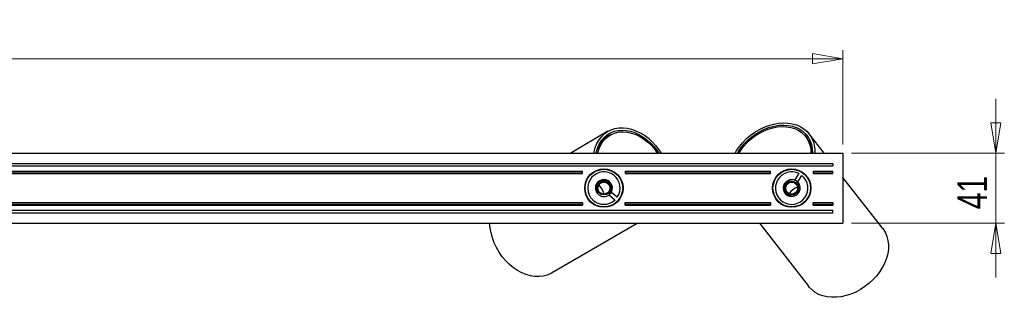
# Model space of a CAD drawing. Header units: millimetres. Extents: x 450 to 956, y 380 to 563.
# Tile 5 of 6: x 703 to 819, y 530 to 563. Entities that reach past the tile are written whole.
import ezdxf

# ---------------------------------------------------------------- set-up
doc = ezdxf.new("R2010")
doc.units = ezdxf.units.MM
doc.styles.add('SLDTEXTSTYLE0', font='TXT', dxfattribs={"width": 0.75})
doc.dimstyles.new('SLDDIMSTYLE1', dxfattribs={"dimtxt": 3.5, "dimasz": 3.556, "dimexe": 0, "dimexo": 0.0625, "dimgap": 0.875, "dimtad": 1, "dimdec": 0, "dimlfac": 5, "dimrnd": 1e-09, "dimzin": 12, "dimdsep": 46, "dimtxsty": 'SLDTEXTSTYLE0', "dimblk1": 'CLOSED', "dimblk2": 'CLOSED', "dimsah": 1, "dimcen": 0.09, "dimadec": 0, "dimazin": 3, "dimtfac": 1, "dimtdec": 0, "dimtofl": 0, "dimtmove": 0, "dimatfit": 3, "dimldrblk": 'CLOSED', "dimfxl": 0, "dimfrac": 2, "dimtolj": 1, "dimtzin": 12, "dimarcsym": 0})
doc.dimstyles.new('SLDDIMSTYLE2', dxfattribs={"dimtxt": 3.5, "dimasz": 3.556, "dimexe": 0, "dimexo": 0.0625, "dimgap": 0.875, "dimtad": 1, "dimdec": 0, "dimlfac": 5, "dimrnd": 1e-09, "dimzin": 12, "dimdsep": 46, "dimtxsty": 'SLDTEXTSTYLE0', "dimblk1": 'CLOSED', "dimblk2": 'CLOSED', "dimsah": 1, "dimcen": 0.09, "dimadec": 0, "dimazin": 3, "dimtfac": 1, "dimtdec": 0, "dimtmove": 0, "dimatfit": 0, "dimldrblk": 'CLOSED', "dimfxl": 0, "dimfrac": 2, "dimtolj": 1, "dimtzin": 12, "dimarcsym": 0})

# ---------------------------------------------------------------- blocks, each defined once
blk = doc.blocks.new('_Closed')
at = {"color": 0, "linetype": 'ByBlock', "lineweight": -2}
for p, q in [((-1, 0.166667), (0, 0)), ((-1, 0.166667), (-1, -0.166667)), ((0, 0), (-1, -0.166667)), ((0, 0), (-1, 0))]:
    blk.add_line(p, q, dxfattribs=at)
blk = doc.blocks.new('_D_1')
at = {"color": 7, "linetype": 'Continuous', "lineweight": 0}
for p, q in [((563.63, 547.93), (563.63, 558.98)), ((799.63, 547.93), (799.63, 558.98)), ((563.63, 557.98), (799.63, 557.98))]:
    blk.add_line(p, q, dxfattribs=at)
at = {"color": 7, "linetype": 'Continuous', "lineweight": 18, "xscale": 3.556, "yscale": 3.556, "rotation": 180.0000000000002}
blk.add_blockref('_Closed', (563.63, 557.98, 6.27), dxfattribs=at)
at = {"color": 7, "linetype": 'Continuous', "lineweight": 18, "xscale": 3.556, "yscale": 3.556}
blk.add_blockref('_Closed', (799.63, 557.98, 6.27), dxfattribs=at)
at = {"color": 7, "linetype": 'Continuous', "lineweight": 18, "insert": (681.75, 562.49), "char_height": 3.5, "attachment_point": 1, "style": 'SLDTEXTSTYLE0'}
blk.add_mtext('1180', dxfattribs=at)
blk = doc.blocks.new('_D_2')
at = {"color": 7, "linetype": 'Continuous', "lineweight": 0}
for p, q in [((817.53, 546.93), (817.53, 553.28)), ((800.63, 546.93), (818.53, 546.93)), ((817.53, 546.93), (817.53, 538.73)), ((800.63, 538.73), (818.53, 538.73)), ((817.53, 538.73), (817.53, 532.38))]:
    blk.add_line(p, q, dxfattribs=at)
at = {"color": 7, "linetype": 'Continuous', "lineweight": 18, "xscale": 3.556, "yscale": 3.556}
for p, rotation in [((817.53, 546.93, 6.27), 270.0000000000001), ((817.53, 538.73, 6.27), 90.00000000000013)]:
    blk.add_blockref('_Closed', p, dxfattribs=dict(at, rotation=rotation))
at = {"color": 7, "linetype": 'Continuous', "lineweight": 18, "insert": (813.01, 540.36), "char_height": 3.5, "attachment_point": 1, "rotation": 90, "style": 'SLDTEXTSTYLE0'}
blk.add_mtext('41', dxfattribs=at)

msp = doc.modelspace()

# ---------------------------------------------------------------- linework, layer by layer
at = {"color": 7, "linetype": 'Continuous', "lineweight": 25}
for p, q in [((772.1, 549.48), (767.74, 546.93)), ((772.21, 548.96), (772.11, 549.13)), ((772.35, 549.04), (772.12, 548.91)), ((797.41, 546.93), (795.66, 549.18)), ((771.64, 548.74), (771.71, 548.62)), ((795.43, 548.66), (795.26, 548.87)), ((795.52, 548.86), (795.37, 548.74)), ((795.7, 548.23), (795.81, 548.32)), ((563.63, 546.93), (799.63, 546.93)), ((799.63, 546.93), (799.63, 538.73)), ((564.83, 545.73), (798.43, 545.73)), ((798.43, 545.73), (798.43, 545.43)), ((564.83, 545.43), (798.43, 545.43)), ((594.23, 544.83), (769.13, 544.83)), ((594.23, 544.73), (769.13, 544.73)), ((594.23, 544.53), (769.13, 544.53)), ((769.13, 544.73), (769.13, 544.83)), ((769.13, 544.53), (769.13, 544.73)), ((770.53, 544.74), (770.52, 544.79)), ((770.74, 544.85), (770.74, 544.9)), ((770.89, 544.9), (770.88, 544.95)), ((772.26, 544.94), (772.32, 544.97)), ((772.56, 544.82), (772.61, 544.85)), ((772.75, 544.78), (772.8, 544.69)), ((772.79, 544.75), (772.85, 544.66)), ((774.13, 544.83), (774.13, 544.73)), ((774.13, 544.83), (791.13, 544.83)), ((774.13, 544.73), (774.13, 544.53)), ((774.13, 544.73), (791.13, 544.73)), ((774.13, 544.53), (791.13, 544.53)), ((791.13, 544.73), (791.13, 544.83)), ((791.13, 544.53), (791.13, 544.73)), ((793.17, 544.98), (793.26, 545.05)), ((793.23, 544.99), (793.31, 545.06)), ((793.46, 545.07), (793.5, 545.03)), ((793.78, 545.08), (793.82, 545.02)), ((794.48, 544.53), (794.01, 543.8)), ((794.35, 543.58), (794.82, 544.31)), ((795.11, 544.52), (795.08, 544.48)), ((795.22, 544.42), (795.2, 544.37)), ((796.13, 544.83), (796.13, 544.73)), ((796.13, 544.83), (798.43, 544.83)), ((796.13, 544.73), (796.13, 544.53)), ((796.13, 544.73), (798.43, 544.73)), ((796.13, 544.53), (798.43, 544.53)), ((798.43, 544.73), (798.43, 544.83)), ((798.43, 544.53), (798.43, 544.73)), ((769.42, 543.28), (769.48, 543.31)), ((791.45, 543.18), (791.41, 543.23)), ((791.53, 543.49), (791.49, 543.54)), ((791.54, 543.68), (791.63, 543.74)), ((791.56, 543.73), (791.65, 543.8)), ((794.01, 543.8), (794.15, 543.71)), ((795.38, 544.24), (795.35, 544.19)), ((804.29, 538.09), (799.63, 544.08)), ((772.27, 542.02), (772.93, 541.45)), ((772.53, 542.32), (772.43, 542.2)), ((773.19, 541.76), (772.53, 542.32)), ((773.83, 542.38), (773.77, 542.35)), ((773.82, 542.99), (773.88, 542.9)), ((773.82, 542.93), (773.88, 542.84)), ((773.87, 542.69), (773.82, 542.66)), ((795.8, 542.48), (795.84, 542.43)), ((594.23, 541.13), (769.13, 541.13)), ((594.23, 540.93), (769.13, 540.93)), ((594.23, 540.83), (769.13, 540.83)), ((769.13, 541.13), (769.13, 540.93)), ((769.13, 540.93), (769.13, 540.83)), ((772.79, 540.9), (772.75, 540.94)), ((772.99, 541.04), (772.95, 541.07)), ((773.11, 541.14), (773.07, 541.17)), ((774.13, 540.93), (774.13, 541.13)), ((774.13, 541.13), (791.13, 541.13)), ((774.13, 540.93), (791.13, 540.93)), ((774.13, 540.83), (774.13, 540.93)), ((774.13, 540.83), (791.13, 540.83)), ((791.13, 541.13), (791.13, 540.93)), ((791.13, 540.93), (791.13, 540.83)), ((791.67, 541.83), (791.62, 541.81)), ((791.75, 541.69), (791.7, 541.67)), ((791.88, 541.49), (791.83, 541.47)), ((796.13, 541.13), (798.43, 541.13)), ((796.13, 540.93), (796.13, 541.13)), ((796.13, 540.93), (798.43, 540.93)), ((796.13, 540.83), (796.13, 540.93)), ((796.13, 540.83), (798.43, 540.83)), ((798.43, 541.13), (798.43, 540.93)), ((798.43, 540.93), (798.43, 540.83)), ((564.83, 540.23), (798.43, 540.23)), ((564.83, 539.93), (798.43, 539.93)), ((770.99, 540.72), (770.93, 540.69)), ((793.47, 540.59), (793.43, 540.64)), ((798.43, 539.93), (798.43, 540.23)), ((563.63, 538.73), (799.63, 538.73)), ((765.51, 532.89), (775.51, 538.73)), ((789.85, 538.73), (795.61, 531.33))]:
    msp.add_line(p, q, dxfattribs=at)
at = {"color": 7, "linetype": 'Continuous', "lineweight": 25, "flags": 128}
for points in [[(786.99, 546.93), (787.16, 547.22), (787.51, 547.72), (787.9, 548.18), (788.33, 548.62), (788.81, 549.02), (789.31, 549.38), (789.84, 549.7), (790.39, 549.96), (790.96, 550.18), (791.52, 550.33), (792.09, 550.43), (792.64, 550.47), (793.18, 550.45), (793.69, 550.37), (794.18, 550.23), (794.62, 550.03), (795.03, 549.78), (795.38, 549.48), (795.69, 549.14), (795.94, 548.75), (796.13, 548.32), (796.26, 547.86), (796.32, 547.37), (796.33, 546.93)], [(787.26, 546.93), (787.35, 547.08), (787.68, 547.56), (788.06, 548.02), (788.48, 548.45), (788.94, 548.85), (789.44, 549.2), (789.96, 549.51), (790.5, 549.76), (791.05, 549.96), (791.61, 550.1), (792.16, 550.19), (792.69, 550.21), (793.22, 550.18), (793.71, 550.08), (794.17, 549.93), (794.59, 549.72), (794.97, 549.45), (795.3, 549.14), (795.57, 548.78), (795.79, 548.38), (795.94, 547.94), (796.03, 547.48), (796.06, 546.99), (796.06, 546.93)], [(770.46, 546.93), (770.49, 547.07), (770.62, 547.58), (770.81, 548.05), (771.06, 548.48), (771.35, 548.85), (771.68, 549.18), (772.06, 549.45), (772.47, 549.66), (772.91, 549.81), (773.38, 549.89), (773.87, 549.9), (774.37, 549.85), (774.88, 549.73), (775.38, 549.55), (775.88, 549.31), (776.37, 549.01), (776.84, 548.66), (777.28, 548.25), (777.69, 547.8), (778.07, 547.31), (778.32, 546.93)], [(770.72, 546.93), (770.77, 547.11), (770.92, 547.59), (771.12, 548.04), (771.38, 548.44), (771.69, 548.78), (772.03, 549.08), (772.42, 549.31), (772.84, 549.48), (773.29, 549.58), (773.76, 549.62), (774.25, 549.59), (774.74, 549.5), (775.24, 549.34), (775.73, 549.11), (776.21, 548.83), (776.67, 548.49), (777.11, 548.1), (777.51, 547.66), (777.88, 547.18), (778.05, 546.93)], [(770.9, 546.93), (770.91, 546.98), (771.06, 547.46), (771.26, 547.9), (771.52, 548.3), (771.82, 548.64), (772.17, 548.93), (772.56, 549.15), (772.98, 549.31), (773.43, 549.41), (773.9, 549.43), (774.38, 549.39), (774.87, 549.28), (775.36, 549.1), (775.85, 548.86), (776.32, 548.56), (776.77, 548.2), (777.19, 547.8), (777.58, 547.35), (777.88, 546.93)], [(787.44, 546.93), (787.62, 547.21), (787.97, 547.69), (788.36, 548.13), (788.8, 548.54), (789.28, 548.91), (789.78, 549.24), (790.31, 549.51), (790.85, 549.73), (791.4, 549.9), (791.95, 550), (792.49, 550.04), (793.01, 550.02), (793.51, 549.94), (793.98, 549.8), (794.4, 549.6), (794.78, 549.35), (795.11, 549.04), (795.39, 548.69), (795.61, 548.3), (795.76, 547.86), (795.85, 547.4), (795.87, 546.93)], [(772.34, 542.15), (772.42, 542.23), (772.59, 542.58), (772.62, 542.97), (772.49, 543.33), (772.23, 543.63), (771.88, 543.8), (771.49, 543.82), (771.12, 543.69), (770.83, 543.44), (770.66, 543.08), (770.64, 542.7), (770.76, 542.33), (771.02, 542.03), (771.37, 541.86), (771.37, 541.86)], [(794.21, 543.62), (794.12, 543.7), (793.75, 543.82), (793.36, 543.79), (793.01, 543.62), (792.76, 543.32), (792.63, 542.95), (792.66, 542.57), (792.84, 542.22), (793.13, 541.96), (793.5, 541.84), (793.89, 541.87), (794.24, 542.04), (794.5, 542.34), (794.62, 542.71), (794.62, 542.71)], [(769.43, 542.67), (769.43, 542.68), (769.38, 542.81)], [(770.5, 540.88), (770.41, 540.99), (770.41, 541)], [(795.71, 541.97), (795.61, 541.87), (795.6, 541.86)], [(794.08, 540.68), (794.07, 540.67), (793.95, 540.6)], [(765.51, 532.89), (765.41, 532.84), (764.98, 532.65), (764.52, 532.53), (764.04, 532.47), (763.54, 532.48), (763.03, 532.56), (762.52, 532.7), (762.01, 532.91), (761.51, 533.18), (761.03, 533.51), (760.57, 533.9), (760.13, 534.33), (759.73, 534.8), (759.37, 535.32), (759.06, 535.86), (758.79, 536.42), (758.57, 537), (758.41, 537.59), (758.3, 538.19), (758.25, 538.73)], [(804.29, 538.09), (804.36, 537.99), (804.6, 537.59), (804.78, 537.16), (804.9, 536.69), (804.96, 536.19), (804.95, 535.68), (804.87, 535.15), (804.73, 534.62), (804.53, 534.08), (804.27, 533.56), (803.95, 533.05), (803.58, 532.56), (803.16, 532.11), (802.7, 531.68), (802.21, 531.3), (801.68, 530.95), (801.13, 530.66), (800.57, 530.42), (800, 530.24), (799.43, 530.11), (798.86, 530.05), (798.31, 530.04), (797.78, 530.1), (797.28, 530.22), (796.81, 530.39), (796.39, 530.62), (796.01, 530.91), (795.68, 531.24), (795.61, 531.33)]]:
    msp.add_lwpolyline(points, dxfattribs=at)
at = {"color": 7, "linetype": 'Continuous', "lineweight": 25}
for centre, radius in [((771.63, 542.83), 2.25), ((771.63, 542.83), 2.2), ((793.63, 542.83), 2.25), ((793.63, 542.83), 2.2), ((771.63, 542.83), 0.8), ((771.63, 542.83), 0.7), ((793.63, 542.83), 0.8), ((793.63, 542.83), 0.7)]:
    msp.add_circle(centre, radius, dxfattribs=at)
for centre, radius, start, end in [((773.73, 546.28), 3.08, 121.3548, 161.4164), ((793.03, 546.84), 3, 1.6772, 37.165), ((771.63, 542.83), 1.9, 325.5964, 313.5118), ((793.63, 542.83), 1.9, 63.2178, 51.1332), ((769.16, 541.4), 2.61, 16.4507, 43.8081), ((793.63, 542.83), 1, 352.8887, 37.8887), ((795.37, 540.57), 2.61, 114.0721, 141.4295), ((771.63, 542.83), 1, 255.2673, 300.2673)]:
    msp.add_arc(centre, radius, start, end, dxfattribs=at)
for points, knots in [([(770.92, 543.37), (770.86, 543.3), (770.76, 543.15), (770.69, 542.87), (770.7, 542.57), (770.82, 542.27), (771.03, 542.03), (771.24, 541.91), (771.36, 541.87), (771.37, 541.86)], [0, 0, 0, 0, 0.1450275, 0.289979, 0.4565451, 0.6257021, 0.7965043, 0.9735441, 1, 1, 1, 1]), ([(772.17, 543.54), (772.14, 543.56), (772.03, 543.64), (771.81, 543.72), (771.5, 543.73), (771.21, 543.64), (771.02, 543.5), (770.94, 543.4), (770.92, 543.37)], [0, 0, 0, 0, 0.0718, 0.286448, 0.501095, 0.715743, 0.93039, 1, 1, 1, 1]), ([(772.13, 541.97), (772.2, 542.02), (772.36, 542.14), (772.52, 542.42), (772.59, 542.74), (772.54, 543.06), (772.4, 543.35), (772.24, 543.48), (772.17, 543.54)], [0, 0, 0, 0, 0.144785, 0.321878, 0.499028, 0.672515, 0.841766, 1, 1, 1, 1]), ([(792.85, 543.27), (792.84, 543.24), (792.77, 543.12), (792.72, 542.89), (792.75, 542.59), (792.88, 542.31), (793.05, 542.14), (793.16, 542.07), (793.19, 542.06)], [0, 0, 0, 0, 0.0718, 0.286448, 0.501095, 0.715743, 0.93039, 1, 1, 1, 1]), ([(794.42, 543.44), (794.35, 543.51), (794.21, 543.65), (793.92, 543.77), (793.59, 543.8), (793.27, 543.71), (793.01, 543.53), (792.9, 543.36), (792.85, 543.27)], [0, 0, 0, 0, 0.144785, 0.321878, 0.499028, 0.672515, 0.841766, 1, 1, 1, 1]), ([(793.19, 542.06), (793.27, 542.01), (793.42, 541.93), (793.71, 541.9), (794.01, 541.95), (794.28, 542.11), (794.5, 542.35), (794.59, 542.57), (794.62, 542.69), (794.62, 542.71)], [0, 0, 0, 0, 0.145028, 0.289979, 0.456545, 0.625702, 0.796504, 0.973544, 1, 1, 1, 1])]:
    msp.add_open_spline(points, degree=3, knots=knots, dxfattribs=at)

# ---------------------------------------------------------------- dimensions: what is measured, and where the dimension line sits
at = {"color": 7, "linetype": 'Continuous', "lineweight": 18}
dim = msp.add_linear_dim(base=(799.63, 557.98), p1=(563.63, 546.93), p2=(799.63, 546.93), dimstyle='SLDDIMSTYLE1', dxfattribs=at)
dim.commit()
dim.dimension.update_dxf_attribs({"geometry": '_D_1', "text_midpoint": (686.92, 557.98), "dimtype": 160})
dim = msp.add_linear_dim(base=(817.53, 538.73), p1=(799.63, 546.93), p2=(799.63, 538.73), angle=90, dimstyle='SLDDIMSTYLE2', dxfattribs=at)
dim.commit()
dim.dimension.update_dxf_attribs({"geometry": '_D_2', "text_midpoint": (817.53, 542.95), "dimtype": 160})

doc.saveas('drawing.dxf')
